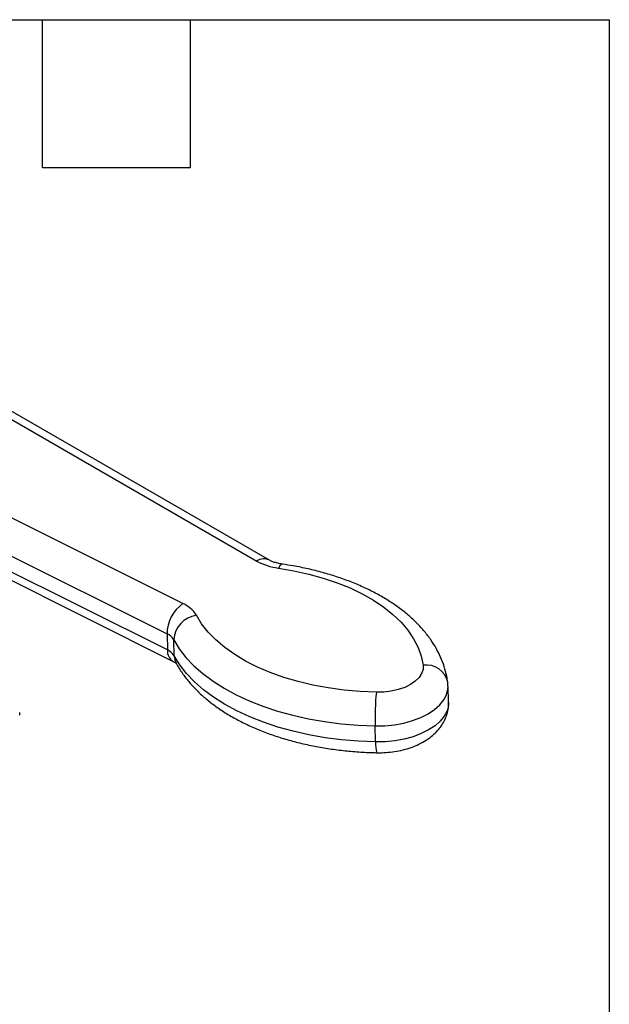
# Model space of a CAD drawing. Header units: inches. Extents: x 0.5 to 21.5, y 0.5 to 16.5.
# Tile 11 of 11: x 19.1 to 21.5, y 12.5 to 16.5. Entities that reach past the tile are written whole.
import ezdxf

# ---------------------------------------------------------------- set-up
doc = ezdxf.new("R2010")
doc.units = ezdxf.units.IN
doc.header["$LTSCALE"] = 2
doc.header["$MEASUREMENT"] = 0
doc.linetypes.add('SLD-Solid', pattern=[0])
doc.layers.add('TEXT', color=140, linetype='SLD-Solid', lineweight=25)

msp = doc.modelspace()

# ---------------------------------------------------------------- linework, layer by layer
for p, q in [((18.4925, 15.2104), (20.0693, 14.3009)), ((20.1209, 14.3044), (18.5425, 15.2148)), ((19.7698, 14.128), (18.0802, 14.9723)), ((18.013, 14.8504), (19.7051, 14.0048)), ((19.707, 13.9394), (18.015, 14.785)), ((18.0389, 14.738), (19.7302, 13.8928)), ((19.7051, 14.0048), (19.707, 13.9394)), ((19.7341, 13.9156), (19.7322, 13.981)), ((20.8452, 13.7928), (20.8444, 13.8085)), ((20.8476, 13.7274), (20.8457, 13.7928)), ((20.5516, 13.5657), (20.5497, 13.6311))]:
    msp.add_line(p, q)
at = {"flags": 128}
for points in [[(20.1735, 14.2881), (20.1729, 14.2881), (20.1678, 14.2865), (20.1624, 14.2812), (20.1568, 14.2724)], [(20.1568, 14.2724), (20.2197, 14.2616), (20.2806, 14.2481), (20.3392, 14.2318), (20.3951, 14.2129), (20.4479, 14.1915), (20.4973, 14.1678), (20.543, 14.1418), (20.5846, 14.1138), (20.6219, 14.0839), (20.6548, 14.0524), (20.6828, 14.0194), (20.7059, 13.9852), (20.724, 13.9499), (20.7368, 13.9139), (20.7444, 13.8772)], [(20.5546, 13.7677), (20.4886, 13.7705), (20.4234, 13.7764), (20.3594, 13.7851), (20.2971, 13.7968), (20.2369, 13.8112), (20.1791, 13.8283), (20.1242, 13.848), (20.0724, 13.8702), (20.0241, 13.8946), (19.9797, 13.9213), (19.9394, 13.9499), (19.9034, 13.9803), (19.8721, 14.0123), (19.8456, 14.0457), (19.8241, 14.0803)], [(19.7322, 13.981), (19.7546, 13.9446), (19.782, 13.9095), (19.8141, 13.8756), (19.8507, 13.8433), (19.8918, 13.8128), (19.9369, 13.7841), (19.9859, 13.7575), (20.0386, 13.7331), (20.0945, 13.711), (20.1534, 13.6915), (20.215, 13.6745), (20.2788, 13.6602), (20.3446, 13.6486), (20.4119, 13.6399), (20.4804, 13.634), (20.5497, 13.6311)], [(20.5516, 13.5657), (20.4823, 13.5687), (20.4138, 13.5745), (20.3465, 13.5832), (20.2807, 13.5948), (20.2169, 13.6091), (20.1554, 13.6261), (20.0964, 13.6457), (20.0405, 13.6677), (19.9879, 13.6921), (19.9389, 13.7187), (19.8937, 13.7474), (19.8527, 13.778), (19.816, 13.8103), (19.7839, 13.8441), (19.7566, 13.8793), (19.7341, 13.9156)], [(19.7341, 13.9156), (19.7364, 13.9), (19.7419, 13.8863)], [(20.7444, 13.8772), (20.744, 13.8603), (20.7385, 13.8435), (20.7279, 13.8274), (20.7125, 13.8125), (20.693, 13.7991), (20.6697, 13.7877), (20.6434, 13.7787), (20.6149, 13.7722), (20.585, 13.7685), (20.5546, 13.7677)], [(20.5497, 13.6311), (20.5891, 13.6319), (20.6282, 13.6357), (20.666, 13.6427), (20.7019, 13.6525), (20.7351, 13.665), (20.7649, 13.68), (20.7908, 13.6972), (20.8121, 13.7161), (20.8284, 13.7364), (20.8395, 13.7577), (20.845, 13.7796), (20.8457, 13.7928)], [(20.8476, 13.7274), (20.847, 13.7142), (20.8414, 13.6924), (20.8304, 13.671), (20.814, 13.6507), (20.7927, 13.6318), (20.7669, 13.6147), (20.7371, 13.5997), (20.7039, 13.5871), (20.668, 13.5773), (20.6301, 13.5704), (20.5911, 13.5665), (20.5516, 13.5657)]]:
    msp.add_lwpolyline(points, dxfattribs=at)
for centre, radius, start, end in [((20.0982, 14.2576), 0.052, 64.1148, 123.7414), ((20.1886, 14.5191), 0.2488, 241.3246, 262.6499), ((19.8562, 14.0039), 0.1512, 124.8798, 179.673), ((19.7201, 14.0167), 0.1218, 31.4437, 65.9475), ((19.8394, 13.9739), 0.1075, 98.2261, 176.2418), ((19.6802, 13.9492), 0.0609, 31.4437, 65.9475), ((19.7555, 13.9345), 0.0488, 174.1841, 238.6376), ((19.6822, 13.8838), 0.0609, 31.4437, 65.9475), ((20.7575, 13.7892), 0.089, 12.4692, 98.447), ((21.5656, 13.6631), 1.0164, 174.0933, 181.8007), ((18.309, 13.6802), 0.7981, 359.6139, 0.3861), ((20.6529, 13.5558), 0.1018, 174.4071, 199.324)]:
    msp.add_arc(centre, radius, start, end)
for points, knots in [([(20.1735, 14.2881), (20.1701, 14.2886), (20.1601, 14.2902), (20.1452, 14.294), (20.1305, 14.2993), (20.124, 14.3027), (20.1209, 14.3044)], [0, 0, 0, 0, 0.151476, 0.444539, 0.730772, 1, 1, 1, 1]), ([(20.8444, 13.8085), (20.8431, 13.8167), (20.8398, 13.838), (20.8307, 13.872), (20.8162, 13.9103), (20.7974, 13.9476), (20.7743, 13.9839), (20.7469, 14.019), (20.7154, 14.0528), (20.6798, 14.0852), (20.6404, 14.1158), (20.5972, 14.1444), (20.5507, 14.1711), (20.5011, 14.1955), (20.4488, 14.2176), (20.3939, 14.2373), (20.3369, 14.2545), (20.278, 14.2692), (20.2234, 14.2803), (20.1881, 14.2858), (20.1735, 14.2881)], [0, 0, 0, 0, 0.0332221, 0.087077, 0.1412083, 0.1959628, 0.2515345, 0.3080225, 0.3654207, 0.4236257, 0.4824673, 0.541749, 0.6012862, 0.6609301, 0.720551, 0.7800927, 0.8395284, 0.8988501, 0.9580623, 1, 1, 1, 1]), ([(19.7302, 13.8928), (19.7319, 13.8919), (19.7368, 13.8893), (19.7417, 13.8859), (19.7435, 13.8838), (19.7432, 13.8843), (19.7431, 13.8843)], [0, 0, 0, 0, 0.203919, 0.57469, 0.950531, 1, 1, 1, 1]), ([(19.7419, 13.8863), (19.746, 13.879), (19.7572, 13.8592), (19.7788, 13.8281), (19.8078, 13.7934), (19.8409, 13.7601), (19.878, 13.7284), (19.9189, 13.6985), (19.9634, 13.6706), (20.0111, 13.6448), (20.0618, 13.6213), (20.1152, 13.6002), (20.1709, 13.5814), (20.2287, 13.5651), (20.2883, 13.5514), (20.3494, 13.5402), (20.4117, 13.5316), (20.475, 13.5256), (20.5235, 13.523), (20.5509, 13.5223), (20.5569, 13.5222)], [0, 0, 0, 0, 0.0331584, 0.0899268, 0.147332, 0.2056301, 0.2646824, 0.3243014, 0.3842896, 0.4444727, 0.5047071, 0.5648913, 0.6249823, 0.6849612, 0.7448257, 0.8045834, 0.8642485, 0.9238385, 0.9833726, 1, 1, 1, 1]), ([(20.5569, 13.5222), (20.5633, 13.5221), (20.5815, 13.522), (20.6114, 13.5241), (20.6461, 13.5294), (20.68, 13.5378), (20.7125, 13.5493), (20.7433, 13.5641), (20.7706, 13.5816), (20.7937, 13.6011), (20.8124, 13.6219), (20.8272, 13.6441), (20.8382, 13.6675), (20.8453, 13.6926), (20.8482, 13.713), (20.8474, 13.725), (20.8472, 13.7278)], [0, 0, 0, 0, 0.045112, 0.126931, 0.209141, 0.292101, 0.376269, 0.461989, 0.549217, 0.626069, 0.699717, 0.770313, 0.838543, 0.9052, 0.977198, 1, 1, 1, 1])]:
    msp.add_open_spline(points, degree=3, knots=knots)
at = {"layer": 'TEXT'}
for p, q in [((0.5, 16.5), (21.5, 16.5)), ((19.2, 15.9), (19.2, 16.5)), ((19.8, 15.9), (19.8, 16.5)), ((21.5, 16.5), (21.5, 0.5)), ((19.2, 15.9), (19.8, 15.9))]:
    msp.add_line(p, q, dxfattribs=at)

doc.saveas('drawing.dxf')
